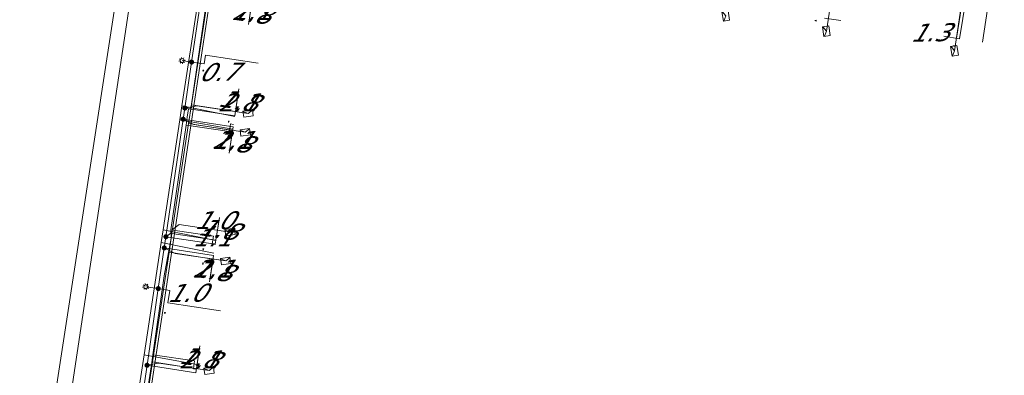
# Model space of a CAD drawing. Header units: metres. Extents: x 124576 to 133557, y 395865 to 402386.
# Tile 163 of 256: x 126564 to 126641, y 400014 to 400042. Entities that reach past the tile are written whole.
import ezdxf
from ezdxf.enums import TextEntityAlignment as Align

# ---------------------------------------------------------------- set-up
doc = ezdxf.new("R2010")
doc.units = ezdxf.units.M
doc.header["$MEASUREMENT"] = 0
for name, color, linetype, lineweight, true_color in [('LG_Datatransport_KPN_BV', 3, 'Continuous', 13, 0x00ff00), ('LG_Datatransport_Reggefiber_Operator_BV', 3, 'Continuous', 13, 0x00ff00), ('LG_Datatransport_Ziggo_BV', 3, 'Continuous', 13, 0x00ff00), ('LG_Laag_Spanning_Enexis_Netbeheer_BV', 7, 'Continuous', 13, 0x960000), ('LG_Riool_Vrij_Verval_Gemeente_Tilburg_Ruimtelijke_Uitvoering', 7, 'Continuous', 13, 0xca00a0), ('LG_unet-4_Brabant_Water', 5, 'Continuous', 13, 0x0000ff), ('MV_Datatransport_lijn', 3, 'Continuous', 0, 0x00ff00)]:
    doc.layers.add(name, color=color, linetype=linetype, lineweight=lineweight, true_color=true_color)
for name, color, linetype, lineweight in [('LG_Laag_Spanning_P_Enexis_Netbeheer_BV', 7, 'Continuous', 0), ('MV_Datatransport', 7, 'Continuous', 0), ('MV_Laag_Spanning', 7, 'Continuous', 0), ('MV_Laag_Spanning_lijn', 7, 'Continuous', 0), ('MV_Laag_Spanning_pijl', 7, 'Continuous', 0)]:
    doc.layers.add(name, color=color, linetype=linetype, lineweight=lineweight)
doc.styles.add('Klic_Annotatie', font='verdanai.ttf', dxfattribs={"oblique": 20, "height": 1.4})

# ---------------------------------------------------------------- blocks, each defined once
blk = doc.blocks.new('Mof')
at = {"layer": 'LG_Laag_Spanning_P_Enexis_Netbeheer_BV'}
h = blk.add_hatch(color=256, dxfattribs=at)
edge = h.paths.add_edge_path()
edge.add_arc((0, 0), 2, 0, 360)
blk = doc.blocks.new('DeliveryPoint')
at = {"layer": 'LG_Laag_Spanning_P_Enexis_Netbeheer_BV', "flags": 128}
blk.add_lwpolyline([(-3.75, -2.5), (3.75, -2.5), (3.75, 2.5), (-3.75, 2.5), (-3.75, -2.5)], close=True, dxfattribs=at)
blk.add_lwpolyline([(-3.75, 2.5), (-3.75, 2.16), (0, 0), (3.75, 2.16)], dxfattribs=at)
blk = doc.blocks.new('Streetlight')
at = {"layer": 'LG_Laag_Spanning_P_Enexis_Netbeheer_BV'}
for p, q in [((-1.77, 1.77), (-1.06, 1.06)), ((0, 2.5), (0, 1.5)), ((1.77, 1.77), (1.06, 1.06)), ((-1.06, -1.06), (-1.77, -1.77)), ((0, -1.5), (0, -2.5)), ((1.06, -1.06), (1.77, -1.77))]:
    blk.add_line(p, q, dxfattribs=at)
at = {"layer": 'LG_Laag_Spanning_P_Enexis_Netbeheer_BV', "flags": 128}
for points in [[(-2.5, 0), (-1.5, 0)], [(1.5, 0), (2.5, 0)]]:
    blk.add_lwpolyline(points, dxfattribs=at)
at = {"layer": 'LG_Laag_Spanning_P_Enexis_Netbeheer_BV'}
blk.add_circle((0, 0), 1.5, dxfattribs=at)
blk = doc.blocks.new('m_pijl')
at = {"layer": 'MV_Laag_Spanning_pijl'}
blk.add_hatch(color=7, dxfattribs=at).paths.add_polyline_path([(-1, -0.33), (-1, 0), (-1, 0.33), (0, 0)])
at = {"layer": 'MV_Laag_Spanning_pijl', "flags": 128}
blk.add_lwpolyline([(-1, 0), (-1, 0.33), (0, 0), (-1, -0.33), (-1, 0)], close=True, dxfattribs=at)

msp = doc.modelspace()

# ---------------------------------------------------------------- linework, layer by layer
at = {"layer": 'LG_Datatransport_KPN_BV', "flags": 128}
msp.add_lwpolyline([(126579.474, 400049.837), (126573.464, 400010.116), (126572.556, 400004.117), (126598.25, 400000.14), (126599.2, 400000), (126609.353, 399998.505), (126630.89, 399995.215)], dxfattribs=at)
at = {"layer": 'LG_Datatransport_Reggefiber_Operator_BV'}
for p, q in [((126577.48, 400038.12), (126578.14, 400042.571)), ((126575.479, 400025.573), (126576.666, 400033.792)), ((126574.065, 400015.78), (126574.956, 400021.976))]:
    msp.add_line(p, q, dxfattribs=at)
at = {"layer": 'LG_Datatransport_Reggefiber_Operator_BV', "flags": 128}
for points in [[(126586.77, 400100.672), (126585.692, 400093.548), (126585.234, 400090.475), (126583.865, 400081.518), (126583.354, 400078.36), (126582.7, 400073.6), (126581.489, 400066.103), (126581.309, 400063.628), (126583.261, 400062.84), (126582.221, 400056.283), (126580.248, 400055.456), (126579.48, 400051.584), (126578.14, 400042.571), (126577.48, 400038.12), (126577.029, 400035.072), (126576.852, 400035.076), (126576.746, 400034.412), (126576.666, 400033.792), (126575.479, 400025.573), (126575.485, 400024.942), (126574.956, 400021.976), (126574.065, 400015.78), (126573.97, 400015.179), (126572.976, 400008.715)], [(126576.666, 400033.792), (126580.062, 400033.302), (126580.152, 400033.888), (126580.39, 400033.851)], [(126575.479, 400025.573), (126575.485, 400024.942), (126574.956, 400021.976)], [(126578.96, 400024.442), (126578.714, 400024.478), (126578.804, 400025.093), (126575.479, 400025.573)], [(126572.976, 400008.715), (126573.97, 400015.179), (126574.065, 400015.78)], [(126577.47, 400014.661), (126577.237, 400014.695), (126577.328, 400015.311), (126574.065, 400015.78)]]:
    msp.add_lwpolyline(points, dxfattribs=at)
at = {"layer": 'LG_Datatransport_Ziggo_BV'}
for p, q in [((126637.121, 400040.615), (126637.92, 400045.85)), ((126578.385, 400043.987), (126577.082, 400035.376)), ((126577.082, 400035.376), (126576.861, 400033.914)), ((126580.538, 400034.852), (126577.082, 400035.376)), ((126576.861, 400033.914), (126575.557, 400025.289)), ((126580.316, 400033.387), (126576.861, 400033.914)), ((126575.557, 400025.289), (126575.335, 400023.823)), ((126579.006, 400024.766), (126575.557, 400025.289)), ((126575.335, 400023.823), (126574.034, 400015.223)), ((126578.783, 400023.297), (126575.335, 400023.823)), ((126574.034, 400015.223), (126573.004, 400008.416)), ((126577.476, 400014.696), (126574.034, 400015.223))]:
    msp.add_line(p, q, dxfattribs=at)
at = {"layer": 'LG_Datatransport_Ziggo_BV', "flags": 128}
for points in [[(126640.863, 400045.399), (126637.92, 400045.85), (126627.785, 400047.404), (126619.919, 400048.61), (126609.672, 400050.182), (126588.572, 400053.418), (126581.06, 400054.57), (126580.01, 400054.731), (126579.302, 400050.049), (126578.385, 400043.987), (126577.082, 400035.376), (126576.861, 400033.914), (126575.557, 400025.289), (126575.335, 400023.823), (126574.034, 400015.223), (126573.004, 400008.416), (126569.906, 399988.115), (126568.998, 399982.123), (126567.695, 399973.522), (126567.47, 399972.036), (126566.167, 399963.432), (126565.942, 399961.945), (126564.641, 399953.355), (126563.609, 399946.541)], [(126640.863, 400045.399), (126637.92, 400045.85), (126627.785, 400047.404), (126619.919, 400048.61), (126609.672, 400050.182), (126588.572, 400053.418), (126581.06, 400054.57), (126580.01, 400054.731), (126579.302, 400050.049), (126578.385, 400043.987), (126577.082, 400035.376), (126576.861, 400033.914), (126575.557, 400025.289), (126575.335, 400023.823), (126574.034, 400015.223), (126573.004, 400008.416), (126569.906, 399988.115), (126568.998, 399982.123), (126567.695, 399973.522), (126567.47, 399972.036), (126566.167, 399963.432), (126565.942, 399961.945), (126564.641, 399953.355), (126563.609, 399946.541)], [(126579.216, 400007.453), (126573.004, 400008.416), (126574.034, 400015.223), (126575.335, 400023.823), (126575.557, 400025.289), (126576.861, 400033.914), (126577.082, 400035.376), (126578.385, 400043.987), (126579.302, 400050.049), (126580.01, 400054.731), (126581.06, 400054.57), (126588.572, 400053.418), (126588.496, 400052.923)], [(126577.476, 400014.696), (126574.034, 400015.223), (126575.335, 400023.823), (126575.557, 400025.289), (126576.861, 400033.914), (126577.082, 400035.376), (126578.385, 400043.987), (126579.302, 400050.049), (126580.01, 400054.731), (126581.06, 400054.57), (126588.572, 400053.418), (126588.496, 400052.923)], [(126578.783, 400023.297), (126575.335, 400023.823), (126575.557, 400025.289), (126576.861, 400033.914), (126577.082, 400035.376), (126578.385, 400043.987), (126579.302, 400050.049), (126580.01, 400054.731), (126581.06, 400054.57), (126588.572, 400053.418), (126588.496, 400052.923)], [(126579.006, 400024.766), (126575.557, 400025.289), (126576.861, 400033.914), (126577.082, 400035.376), (126578.385, 400043.987), (126579.302, 400050.049), (126580.01, 400054.731), (126581.06, 400054.57), (126588.572, 400053.418), (126588.496, 400052.923)], [(126580.316, 400033.387), (126576.861, 400033.914), (126577.082, 400035.376), (126578.385, 400043.987), (126579.302, 400050.049), (126580.01, 400054.731), (126581.06, 400054.57), (126588.572, 400053.418), (126588.496, 400052.923)], [(126580.538, 400034.852), (126577.082, 400035.376), (126578.385, 400043.987), (126579.302, 400050.049), (126580.01, 400054.731), (126581.06, 400054.57), (126588.572, 400053.418), (126588.496, 400052.923)], [(126637.121, 400040.615), (126637.92, 400045.85), (126640.863, 400045.399)]]:
    msp.add_lwpolyline(points, dxfattribs=at)
at = {"layer": 'LG_Laag_Spanning_Enexis_Netbeheer_BV'}
for p, q in [((126577.099, 400038.741), (126576.346, 400038.858)), ((126574.484, 400020.975), (126573.503, 400021.122))]:
    msp.add_line(p, q, dxfattribs=at)
at = {"layer": 'LG_Laag_Spanning_Enexis_Netbeheer_BV', "flags": 128}
for points in [[(126572.06, 400004.513), (126572.195, 400005.43), (126572.68, 400008.721), (126573.599, 400014.963), (126574.484, 400020.975), (126574.953, 400024.164), (126575.082, 400025.041), (126576.439, 400034.26), (126576.568, 400035.134), (126577.099, 400038.741), (126577.925, 400044.352), (126578.807, 400050.346), (126579.504, 400055.078), (126579.598, 400055.354)], [(126572.06, 400004.513), (126572.195, 400005.43), (126572.68, 400008.721), (126573.599, 400014.963), (126574.484, 400020.975), (126574.953, 400024.164), (126575.082, 400025.041), (126576.439, 400034.26), (126576.568, 400035.134), (126577.099, 400038.741), (126577.925, 400044.352), (126578.807, 400050.346), (126579.504, 400055.078), (126579.598, 400055.354)], [(126572.68, 400008.721), (126573.599, 400014.963), (126574.484, 400020.975), (126574.953, 400024.164), (126575.082, 400025.041), (126576.439, 400034.26), (126576.568, 400035.134), (126577.099, 400038.741), (126577.925, 400044.352), (126578.807, 400050.346), (126579.504, 400055.078), (126579.598, 400055.354), (126580.393, 400055.753), (126581.617, 400055.565)], [(126627.717, 400048.5), (126627.887, 400047.623), (126626.899, 400041.164)], [(126638.346, 400046.871), (126637.951, 400046.253), (126636.959, 400039.624)], [(126577.925, 400044.352), (126577.099, 400038.741), (126576.568, 400035.134), (126576.439, 400034.26), (126575.082, 400025.041), (126574.953, 400024.164), (126574.484, 400020.975), (126573.599, 400014.963), (126572.68, 400008.721)], [(126576.568, 400035.134), (126577.501, 400035.3), (126581.528, 400034.707)], [(126576.439, 400034.26), (126577.285, 400033.833), (126581.305, 400033.241)], [(126575.082, 400025.041), (126575.536, 400025.377), (126575.565, 400025.576), (126576.132, 400025.998), (126580.116, 400025.412)], [(126574.953, 400024.164), (126575.799, 400023.736), (126579.772, 400023.151)], [(126573.599, 400014.963), (126574.531, 400015.129), (126578.466, 400014.55)]]:
    msp.add_lwpolyline(points, dxfattribs=at)
at = {"layer": 'LG_Riool_Vrij_Verval_Gemeente_Tilburg_Ruimtelijke_Uitvoering'}
for p, q in [((126564.28, 399998.88), (126574.02, 400062.28)), ((126565.7, 399999.87), (126574.85, 400060.66))]:
    msp.add_line(p, q, dxfattribs=at)
at = {"layer": 'LG_unet-4_Brabant_Water'}
for p, q in [((126639.14, 400040.3), (126640.15, 400046.96)), ((126580.48, 400034.47), (126576.34, 400035.3)), ((126580.33, 400033.48), (126576.17, 400034.21)), ((126579, 400024.75), (126574.86, 400025.58)), ((126578.85, 400023.76), (126574.71, 400024.59)), ((126577.52, 400015.03), (126573.37, 400015.77))]:
    msp.add_line(p, q, dxfattribs=at)
at = {"layer": 'LG_unet-4_Brabant_Water', "flags": 128}
msp.add_lwpolyline([(126571.51, 400003.53), (126572.26, 400008.48), (126573.37, 400015.77), (126574.71, 400024.59), (126574.86, 400025.58), (126576.17, 400034.21), (126576.34, 400035.3), (126577.6, 400043.62), (126578.58, 400050.09), (126579.4, 400055.91)], dxfattribs=at)
at = {"layer": 'MV_Datatransport_lijn'}
for p, q in [((126581.571, 400041.693), (126581.836, 400043.473)), ((126580.809, 400036.632), (126580.538, 400034.852)), ((126580.045, 400031.607), (126580.316, 400033.387)), ((126579.277, 400026.546), (126579.006, 400024.766)), ((126578.512, 400021.517), (126578.783, 400023.297)), ((126577.749, 400016.475), (126577.476, 400014.696))]:
    msp.add_line(p, q, dxfattribs=at)
at = {"layer": 'MV_Laag_Spanning_lijn'}
for p, q in [((126637.358, 400040.574), (126638.346, 400046.871)), ((126578.181, 400039.285), (126582.309, 400038.658)), ((126578.077, 400038.592), (126577.099, 400038.741)), ((126580.49, 400034.537), (126576.568, 400035.134)), ((126580.358, 400033.665), (126576.439, 400034.26)), ((126578.958, 400024.451), (126575.082, 400025.041)), ((126578.825, 400023.575), (126574.953, 400024.164)), ((126575.39, 400020.837), (126574.484, 400020.975)), ((126575.24, 400019.847), (126579.36, 400019.222)), ((126577.428, 400014.377), (126573.599, 400014.963))]:
    msp.add_line(p, q, dxfattribs=at)
at = {"layer": 'MV_Laag_Spanning_pijl'}
for p, q in [((126581.571, 400041.693), (126581.879, 400043.764)), ((126628.039, 400042.002), (126626.761, 400042.196)), ((126636.119, 400040.768), (126637.358, 400040.574)), ((126578.181, 400039.285), (126578.077, 400038.592)), ((126580.809, 400036.632), (126580.49, 400034.537)), ((126580.045, 400031.607), (126580.358, 400033.665)), ((126579.277, 400026.546), (126579.127, 400025.557)), ((126579.127, 400025.557), (126578.958, 400024.451)), ((126578.512, 400021.517), (126578.825, 400023.575)), ((126575.39, 400020.837), (126575.24, 400019.847)), ((126577.749, 400016.475), (126577.428, 400014.377))]:
    msp.add_line(p, q, dxfattribs=at)

# ---------------------------------------------------------------- block references
at = {"layer": 'LG_Laag_Spanning_P_Enexis_Netbeheer_BV', "xscale": 0.1, "yscale": 0.1, "zscale": 0.1}
for name, p, rotation in [('DeliveryPoint', (126619.007, 400042.361), 99.00000000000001), ('DeliveryPoint', (126626.899, 400041.164), 99.00000000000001), ('DeliveryPoint', (126636.959, 400039.624), 99.00000000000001), ('Streetlight', (126576.346, 400038.858), 189), ('DeliveryPoint', (126581.528, 400034.707), 7.999999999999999), ('DeliveryPoint', (126581.305, 400033.241), 7.999999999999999), ('DeliveryPoint', (126580.116, 400025.412), 7.999999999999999), ('DeliveryPoint', (126579.772, 400023.151), 7.999999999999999), ('Streetlight', (126573.503, 400021.122), 189), ('DeliveryPoint', (126578.466, 400014.55), 7.999999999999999)]:
    msp.add_blockref(name, p, dxfattribs=dict(at, rotation=rotation))
for p in [(126577.099, 400038.741), (126576.568, 400035.134), (126576.439, 400034.26), (126575.082, 400025.041), (126574.953, 400024.164), (126574.484, 400020.975), (126573.599, 400014.963)]:
    msp.add_blockref('Mof', p, dxfattribs=at)
at = {"layer": 'MV_Laag_Spanning_pijl', "xscale": 0.1, "yscale": 0.1, "zscale": 0.1}
for p, rotation in [((126626, 400042), 171), ((126637, 400040), 351.9999999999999), ((126578, 400038), 262), ((126580, 400034), 262), ((126580, 400033), 81), ((126579, 400025), 262), ((126578, 400024), 262), ((126578, 400023), 81), ((126575, 400019), 262)]:
    msp.add_blockref('m_pijl', p, dxfattribs=dict(at, rotation=rotation))

# ---------------------------------------------------------------- texts
at = {"layer": 'MV_Datatransport', "style": 'Klic_Annotatie', "oblique": 20}
for rotation, p in [(352, (126581.703, 400042.583)), (351, (126580.673, 400035.741)), (351, (126580.18, 400032.496)), (351, (126579.141, 400025.655)), (351, (126578.647, 400022.406)), (351, (126577.612, 400015.585))]:
    msp.add_text('1.8', height=1.4, rotation=rotation, dxfattribs=at).set_placement(p, align=Align.MIDDLE_CENTER)
at = {"layer": 'MV_Laag_Spanning', "style": 'Klic_Annotatie', "oblique": 20}
for s, p in [('2.1', (126581.725, 400042.729)), ('2.1', (126580.65, 400035.585)), ('2.1', (126580.202, 400032.636)), ('1.0', (126578.786, 400026.338)), ('1.1', (126578.653, 400024.978)), ('2.1', (126578.669, 400022.546)), ('2.1', (126577.589, 400015.426))]:
    msp.add_text(s, height=1.4, dxfattribs=at).set_placement(p, align=Align.MIDDLE_CENTER)
for s, p in [('1.3', (126634.957, 400041.06)), ('0.7', (126579.12, 400037.963)), ('1.0', (126576.643, 400020.635))]:
    msp.add_text(s, height=1.4, rotation=1, dxfattribs=at).set_placement(p, align=Align.MIDDLE_CENTER)

doc.saveas('drawing.dxf')
